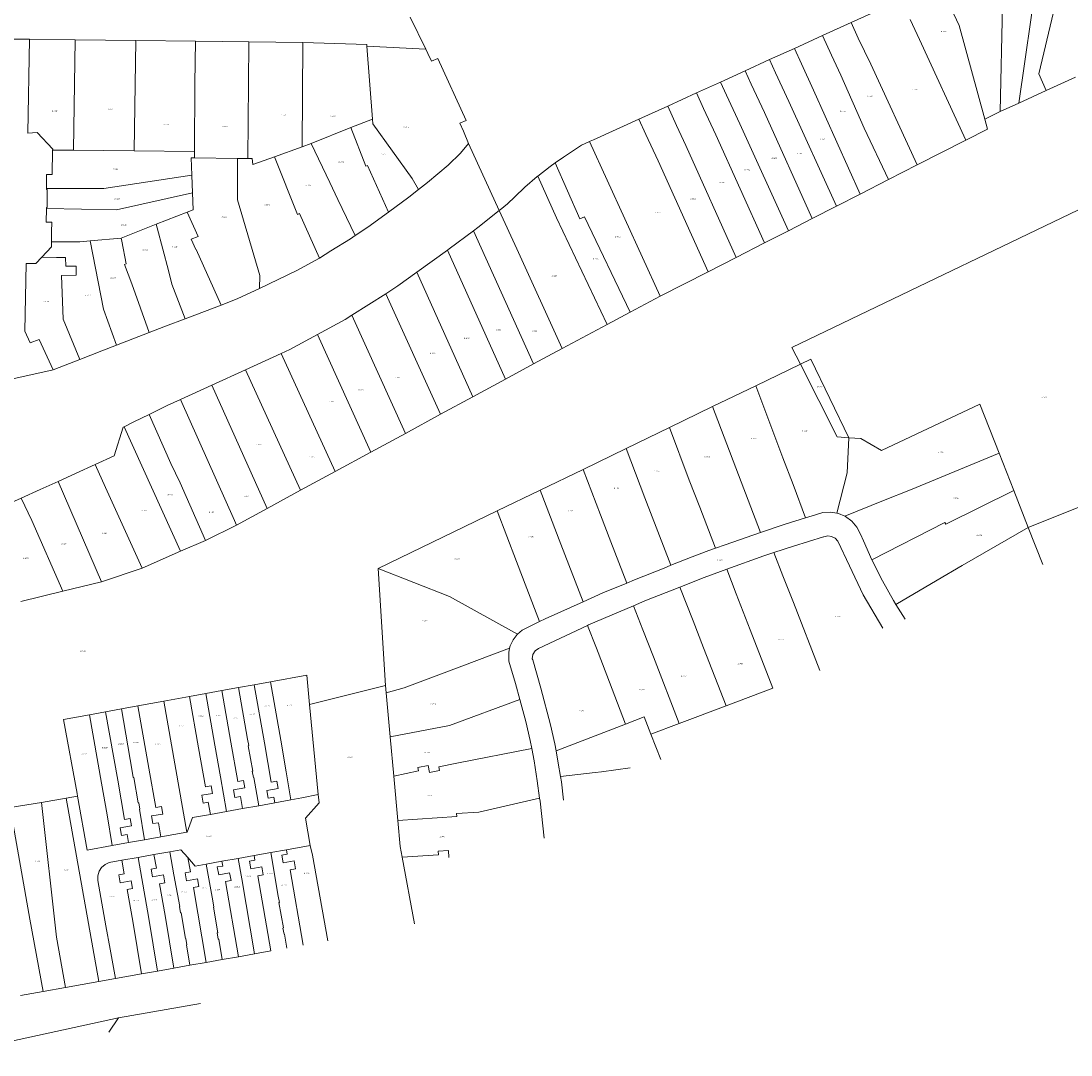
# Model space of a CAD drawing. Header units: metres. Extents: x 195273 to 196483, y 327142 to 328085.
# Tile 4 of 9: x 195719 to 196050, y 327299 to 327625. Entities that reach past the tile are written whole.
import ezdxf
from ezdxf.enums import TextEntityAlignment as Align
from ezdxf.lldxf.tags import DXFTag

# ---------------------------------------------------------------- set-up
doc = ezdxf.new("R2010")
doc.units = ezdxf.units.M
doc.layers.add('B-WE-KG-GRENS_PERCEEL-G', color=150, linetype='KG-PERCEEL', lineweight=9)
doc.layers.add('B-WE-KG-GRENS_PERCEEL-S', color=150, linetype='Continuous', lineweight=25)
doc.styles.add('NLCS-ISO', font='NLCS-ISO.ttf')
doc.styles.get("Standard").update_dxf_attribs({"font": 'arial.ttf'})
tags = doc.linetypes.add('KG-PERCEEL', pattern='A,5.5,-2,["P",Standard,S=1.8,R=0,X=-0.5,Y=-0.9],-2,5.5,-2,[5,NLCS.SHX,S=0.75,R=0,X=0,Y=0],-2', length=19).pattern_tags.tags
tags[6] = DXFTag(74, 10)

# ---------------------------------------------------------------- blocks, each defined once
blk = doc.blocks.new('SKG-PERCEELNUMMER-SO')
at = {"style": 'NLCS-ISO', "oblique": 10, "flags": 1}
for tag, p in [('GEMEENTECODE', (0, 2.6)), ('PERCEELGROOTTE', (0, -2.4))]:
    blk.add_attdef(tag, text='', height=1.8, dxfattribs=at).set_placement(p, align=Align.MIDDLE_CENTER)
at = {"style": 'NLCS-ISO', "oblique": 10}
blk.add_attdef('SECTIE', text='', height=1.8, dxfattribs=at).set_placement((-0.5, 0), align=Align.MIDDLE_RIGHT)
blk.add_attdef('PERCEELNUMMER', text='', height=1.8, dxfattribs=at).set_placement((0.5, 0), align=Align.MIDDLE_LEFT)

msp = doc.modelspace()

# ---------------------------------------------------------------- linework, layer by layer
at = {"layer": 'B-WE-KG-GRENS_PERCEEL-G', "flags": 128}
for points in [[(196039.596, 327607.996), (196048.312, 327644.746)], [(196008.683, 327635.858), (196014.485, 327623.205)], [(196033.27, 327598.816), (196039.043, 327638.958)], [(195980.485, 327624.162), (195996.174, 327631.303)], [(196027.411, 327596.163), (196028.116, 327629.551)], [(195841.611, 327625.875), (195846.644, 327615.786)], [(195971.533, 327620.088), (195980.485, 327624.162)], [(195982.755, 327619.254), (195980.485, 327624.162)], [(196001.979, 327618.861), (195999.087, 327625.126)], [(196014.485, 327623.205), (196022.591, 327593.788)], [(195962.617, 327616.03), (195971.533, 327620.088)], [(195971.533, 327620.088), (195974.341, 327613.865)], [(195712.887, 327618.98), (195721.826, 327618.936)], [(195721.826, 327618.936), (195721.293, 327589.37)], [(195721.826, 327618.936), (195736.138, 327618.768)], [(195736.138, 327618.768), (195735.695, 327583.94)], [(195736.138, 327618.768), (195755.245, 327618.544)], [(195755.245, 327618.544), (195754.777, 327583.768)], [(195774.042, 327618.324), (195755.245, 327618.544)], [(195774.042, 327618.324), (195773.888, 327605.007)], [(195790.85, 327618.127), (195774.042, 327618.324)], [(195790.85, 327618.127), (195790.737, 327604.884)], [(195807.826, 327617.928), (195790.85, 327618.127)], [(195807.826, 327617.928), (195807.68, 327585.022)], [(195828.003, 327617.275), (195807.826, 327617.928)], [(195828.041, 327616.776), (195828.003, 327617.275)], [(195829.812, 327593.784), (195828.041, 327616.776)], [(195846.644, 327615.786), (195828.041, 327616.776)], [(195954.823, 327612.482), (195962.617, 327616.03)], [(195962.617, 327616.03), (195964.822, 327611.131)], [(195982.755, 327619.254), (195986.732, 327611.062)], [(196016.592, 327587.157), (196001.979, 327618.861)], [(195847.255, 327614.45), (195846.644, 327615.786)], [(195847.255, 327614.45), (195848.393, 327611.96)], [(195848.393, 327611.96), (195850.36, 327612.889)], [(195850.36, 327612.889), (195859.282, 327593.372)], [(195974.341, 327613.865), (195977.263, 327607.636)], [(195947.105, 327608.97), (195954.823, 327612.482)], [(195954.823, 327612.482), (195956.714, 327608.31)], [(195964.822, 327611.131), (195968.616, 327602.848)], [(195986.732, 327611.062), (196001.311, 327579.352)], [(195939.35, 327605.44), (195947.105, 327608.97)], [(195947.105, 327608.97), (195948.991, 327604.809)], [(195956.714, 327608.31), (195960.841, 327599.314)], [(195984.653, 327590.96), (195977.263, 327607.636)], [(196041.948, 327602.748), (196039.596, 327607.996)], [(196041.948, 327602.748), (196051.158, 327606.92)], [(195773.888, 327605.007), (195773.732, 327583.598)], [(195790.737, 327604.884), (195790.538, 327581.385)], [(195931.784, 327601.996), (195939.35, 327605.44)], [(195939.35, 327605.44), (195941.231, 327601.291)], [(195948.991, 327604.809), (195953.185, 327595.834)], [(195968.616, 327602.848), (195983.378, 327570.192)], [(195922.737, 327597.879), (195931.784, 327601.996)], [(195931.784, 327601.996), (195933.99, 327597.143)], [(195941.231, 327601.291), (195945.465, 327592.325)], [(196033.27, 327598.816), (196041.948, 327602.748)], [(195913.673, 327593.753), (195922.737, 327597.879)], [(195922.737, 327597.879), (195925.553, 327591.763)], [(195933.99, 327597.143), (195937.864, 327588.869)], [(195960.841, 327599.314), (195975.923, 327566.385)], [(196027.411, 327596.163), (196022.591, 327593.788)], [(196027.411, 327596.163), (196033.27, 327598.816)], [(195829.812, 327593.784), (195822.986, 327591.082)], [(195829.928, 327592.255), (195829.812, 327593.784)], [(195859.282, 327593.372), (195857.273, 327592.482)], [(195899.437, 327587.274), (195913.673, 327593.753)], [(195913.673, 327593.753), (195915.859, 327588.912)], [(195953.185, 327595.834), (195968.244, 327562.462)], [(196022.591, 327593.788), (196023.483, 327590.55)], [(195721.293, 327589.37), (195724.256, 327589.572)], [(195724.256, 327589.572), (195729.111, 327584.341)], [(195822.986, 327591.082), (195810.499, 327586.138)], [(195827.749, 327578.931), (195822.986, 327591.082)], [(195842.311, 327575.085), (195829.928, 327592.255)], [(195857.273, 327592.482), (195858.424, 327590.003)], [(195858.424, 327590.003), (195860.077, 327586.065)], [(195925.553, 327591.763), (195928.428, 327585.491)], [(195945.465, 327592.325), (195960.788, 327558.654)], [(195984.653, 327590.96), (195992.268, 327574.732)], [(196023.483, 327590.55), (196016.592, 327587.157)], [(195895.577, 327585.544), (195898.171, 327586.707)], [(195898.171, 327586.707), (195898.321, 327586.774)], [(195898.171, 327586.707), (195920.343, 327537.996)], [(195898.321, 327586.774), (195899.437, 327587.274)], [(195915.859, 327588.912), (195919.721, 327580.676)], [(195937.864, 327588.869), (195953.199, 327554.778)], [(196001.311, 327579.352), (196016.592, 327587.157)], [(195728.964, 327576.323), (195729.105, 327584)], [(195729.105, 327584), (195729.111, 327584.341)], [(195735.695, 327583.94), (195729.105, 327584)], [(195735.695, 327583.94), (195754.777, 327583.768)], [(195754.777, 327583.768), (195773.732, 327583.598)], [(195773.732, 327583.598), (195773.717, 327581.538)], [(195807.68, 327585.022), (195798.923, 327581.881)], [(195807.68, 327585.022), (195810.499, 327586.138)], [(195816.339, 327573.801), (195810.499, 327586.138)], [(195853.624, 327579.283), (195857.547, 327583.098)], [(195857.547, 327583.098), (195860.077, 327586.065)], [(195860.077, 327586.065), (195869.714, 327565.003)], [(195889.945, 327581.776), (195895.577, 327585.544)], [(195928.428, 327585.491), (195944.323, 327550.244)], [(195772.708, 327581.547), (195772.905, 327576.169)], [(195772.708, 327581.547), (195773.717, 327581.538)], [(195773.717, 327581.538), (195787.258, 327581.415)], [(195787.258, 327581.415), (195787.339, 327568.331)], [(195787.258, 327581.415), (195790.538, 327581.385)], [(195790.538, 327581.385), (195791.898, 327581.373)], [(195791.898, 327581.373), (195792.171, 327579.47)], [(195798.923, 327581.881), (195792.171, 327579.47)], [(195798.923, 327581.881), (195806.202, 327563.793)], [(195885.693, 327578.842), (195887.349, 327579.985)], [(195887.349, 327579.985), (195889.945, 327581.776)], [(195887.349, 327579.985), (195895.104, 327562.373)], [(195919.721, 327580.676), (195935.491, 327545.733)], [(195727.181, 327571.931), (195727.209, 327576.351)], [(195727.209, 327576.351), (195728.964, 327576.323)], [(195827.749, 327578.931), (195828.241, 327579.152)], [(195828.241, 327579.152), (195834.821, 327564.518)], [(195847.113, 327573.825), (195853.624, 327579.283)], [(195881.83, 327575.791), (195885.693, 327578.842)], [(195992.301, 327574.749), (196001.311, 327579.352)], [(195745.238, 327571.905), (195772.905, 327576.169)], [(195772.905, 327576.169), (195773.11, 327570.582)], [(195818.86, 327568.481), (195816.339, 327573.801)], [(195844.292, 327571.607), (195842.311, 327575.085)], [(195844.292, 327571.607), (195847.113, 327573.825)], [(195877.81, 327572.381), (195881.66, 327575.657)], [(195881.66, 327575.657), (195881.83, 327575.791)], [(195881.83, 327575.791), (195887.779, 327562.672)], [(196070.628, 327574.079), (195961.846, 327521.912)], [(195983.378, 327570.192), (195992.268, 327574.732)], [(195992.268, 327574.732), (195992.301, 327574.749)], [(195727.179, 327571.655), (195727.181, 327571.931)], [(195727.393, 327571.652), (195727.179, 327571.655)], [(195727.181, 327571.931), (195745.238, 327571.905)], [(195727.347, 327565.977), (195727.393, 327571.652)], [(195749.172, 327565.175), (195773.11, 327570.582)], [(195773.308, 327565.174), (195773.11, 327570.582)], [(195841.256, 327569.22), (195844.292, 327571.607)], [(195874.651, 327569.338), (195877.81, 327572.381)], [(195975.923, 327566.385), (195983.378, 327570.192)], [(195787.339, 327568.331), (195794.379, 327544.521)], [(195824.363, 327557.088), (195818.86, 327568.481)], [(195834.821, 327564.518), (195841.256, 327569.22)], [(195870.025, 327565.249), (195872.318, 327567.083)], [(195872.318, 327567.083), (195874.651, 327569.338)], [(195727.067, 327561.32), (195727.114, 327565.68)], [(195727.114, 327565.68), (195727.117, 327565.979)], [(195727.114, 327565.68), (195749.172, 327565.175)], [(195727.117, 327565.979), (195727.347, 327565.977)], [(195761.736, 327560.69), (195771.497, 327564.472)], [(195771.497, 327564.472), (195773.308, 327565.174)], [(195774.919, 327556.844), (195771.497, 327564.472)], [(195806.202, 327563.793), (195806.795, 327564.06)], [(195806.795, 327564.06), (195813.107, 327550.047)], [(195828.296, 327559.75), (195834.821, 327564.518)], [(195869.714, 327565.003), (195862.949, 327559.652)], [(195869.714, 327565.003), (195870.025, 327565.249)], [(195869.714, 327565.003), (195875.239, 327552.888)], [(195968.244, 327562.462), (195975.923, 327566.385)], [(195728.807, 327561.327), (195727.067, 327561.32)], [(195728.807, 327561.327), (195728.791, 327558.265)], [(195750.691, 327556.293), (195761.736, 327560.69)], [(195761.736, 327560.69), (195762.029, 327559.568)], [(195887.779, 327562.672), (195903.638, 327529.113)], [(195895.104, 327562.373), (195896.556, 327563.03)], [(195910.878, 327532.963), (195896.556, 327563.03)], [(195960.788, 327558.654), (195968.244, 327562.462)], [(195728.775, 327555.177), (195728.791, 327558.265)], [(195762.029, 327559.568), (195765.546, 327546.089)], [(195772.757, 327555.929), (195774.919, 327556.844)], [(195822.851, 327556.064), (195824.363, 327557.088)], [(195824.363, 327557.088), (195828.296, 327559.75)], [(195861.576, 327558.627), (195853.926, 327552.916)], [(195862.949, 327559.652), (195861.576, 327558.627)], [(195880.466, 327516.696), (195861.576, 327558.627)], [(195953.199, 327554.778), (195960.788, 327558.654)], [(195728.766, 327553.572), (195725.667, 327550.268)], [(195728.766, 327553.572), (195728.775, 327555.177)], [(195728.775, 327555.177), (195737.611, 327555.098)], [(195737.611, 327555.098), (195740.934, 327555.424)], [(195740.934, 327555.424), (195750.691, 327556.293)], [(195740.934, 327555.424), (195745.133, 327533.954)], [(195750.868, 327555.36), (195750.691, 327556.293)], [(195752.224, 327548.207), (195750.868, 327555.36)], [(195774.184, 327552.744), (195772.757, 327555.929)], [(195816.722, 327552.283), (195822.851, 327556.064)], [(195944.323, 327550.244), (195953.199, 327554.778)], [(195725.667, 327550.268), (195723.808, 327548.286)], [(195730.33, 327550.238), (195725.667, 327550.268)], [(195730.33, 327550.238), (195733.199, 327550.226)], [(195733.199, 327550.226), (195733.216, 327547.445)], [(195774.257, 327552.777), (195774.184, 327552.744)], [(195774.257, 327552.777), (195782.11, 327535.241)], [(195806.011, 327546.084), (195813.107, 327550.047)], [(195813.107, 327550.047), (195816.722, 327552.283)], [(195853.441, 327552.565), (195843.766, 327545.555)], [(195853.926, 327552.916), (195853.441, 327552.565)], [(195853.441, 327552.565), (195871.724, 327511.955)], [(195875.239, 327552.888), (195889.507, 327521.599)], [(195935.491, 327545.733), (195944.323, 327550.244)], [(195720.364, 327527.054), (195720.719, 327548.335)], [(195723.808, 327548.286), (195720.719, 327548.335)], [(195733.216, 327547.445), (195736.456, 327547.442)], [(195736.473, 327544.612), (195736.456, 327547.442)], [(195751.727, 327548.024), (195752.224, 327548.207)], [(195753.993, 327541.925), (195751.727, 327548.024)], [(195731.874, 327544.519), (195736.473, 327544.612)], [(195731.874, 327544.519), (195732.381, 327530.801)], [(195765.546, 327546.089), (195766.658, 327541.826)], [(195794.242, 327540.483), (195806.011, 327546.084)], [(195794.379, 327544.521), (195794.242, 327540.483)], [(195843.766, 327545.555), (195837.826, 327541.251)], [(195843.766, 327545.555), (195861.411, 327506.363)], [(195920.343, 327537.996), (195935.491, 327545.733)], [(195753.993, 327541.925), (195759.473, 327526.569)], [(195770.847, 327530.925), (195766.658, 327541.826)], [(195787.166, 327537.197), (195794.242, 327540.483)], [(195837.826, 327541.251), (195833.996, 327538.815)], [(195782.11, 327535.241), (195787.166, 327537.197)], [(195833.996, 327538.815), (195823.305, 327532.012)], [(195833.996, 327538.815), (195851.26, 327500.858)], [(195910.878, 327532.963), (195920.343, 327537.996)], [(195749.25, 327522.6), (195745.133, 327533.954)], [(195776.954, 327533.247), (195782.11, 327535.241)], [(195732.381, 327530.801), (195737.642, 327518.099)], [(195764.645, 327528.566), (195770.847, 327530.925)], [(195770.847, 327530.925), (195776.954, 327533.247)], [(195821.192, 327530.668), (195812.483, 327525.931)], [(195823.305, 327532.012), (195821.192, 327530.668)], [(195823.305, 327532.012), (195840.202, 327494.861)], [(195903.638, 327529.113), (195910.878, 327532.963)], [(195721.991, 327523.312), (195720.364, 327527.054)], [(195759.473, 327526.569), (195764.645, 327528.566)], [(195889.507, 327521.599), (195903.638, 327529.113)], [(195724.868, 327524.366), (195721.991, 327523.312)], [(195729.224, 327514.848), (195724.868, 327524.366)], [(195749.25, 327522.6), (195754.302, 327524.572)], [(195754.302, 327524.572), (195759.473, 327526.569)], [(195812.483, 327525.931), (195803.819, 327521.218)], [(195812.483, 327525.931), (195829.299, 327488.949)], [(195737.642, 327518.099), (195744.597, 327520.785)], [(195744.597, 327520.785), (195749.25, 327522.6)], [(195803.819, 327521.218), (195801.097, 327519.981)], [(195880.466, 327516.696), (195889.507, 327521.599)], [(195961.846, 327521.912), (195964.521, 327516.642)], [(195729.224, 327514.848), (195737.642, 327518.099)], [(195801.097, 327519.981), (195789.844, 327514.868)], [(195801.097, 327519.981), (195818.095, 327482.873)], [(195964.521, 327516.642), (195967.807, 327518.231), (195979.771, 327493.5)], [(195713.762, 327511.371), (195729.224, 327514.848)], [(195789.844, 327514.868), (195779.175, 327510.02)], [(195789.844, 327514.868), (195807.137, 327476.931)], [(195871.724, 327511.955), (195880.466, 327516.696)], [(195964.521, 327516.642), (195950.512, 327509.869)], [(195964.521, 327516.642), (195976.121, 327493.778)], [(195861.411, 327506.363), (195871.724, 327511.955)], [(195779.175, 327510.02), (195769.333, 327505.548)], [(195779.175, 327510.02), (195796.659, 327471.249)], [(195936.899, 327503.288), (195950.512, 327509.869)], [(195959.035, 327487.198), (195950.512, 327509.869)], [(195765.11, 327503.629), (195759.458, 327500.827)], [(195769.333, 327505.548), (195765.11, 327503.629)], [(195769.333, 327505.548), (195786.339, 327467.467)], [(195851.26, 327500.858), (195861.411, 327506.363)], [(195990.017, 327489.501), (196021.031, 327504.069)], [(196021.031, 327504.069), (196027.098, 327488.597)], [(195759.458, 327500.827), (195754.696, 327498.465)], [(195759.458, 327500.827), (195766.327, 327485.397)], [(195840.202, 327494.861), (195851.26, 327500.858)], [(195923.355, 327496.676), (195936.899, 327503.288)], [(195936.899, 327503.288), (195945.053, 327481.814)], [(195754.696, 327498.465), (195751.65, 327496.955)], [(195751.282, 327496.773), (195748.454, 327487.77)], [(195751.65, 327496.955), (195751.282, 327496.773)], [(195751.65, 327496.955), (195769.394, 327457.787)], [(195829.299, 327488.949), (195840.202, 327494.861)], [(195909.655, 327490.131), (195923.355, 327496.676)], [(195929.557, 327480.095), (195923.355, 327496.676)], [(195976.121, 327493.778), (195979.771, 327493.5)], [(195979.771, 327493.5), (195979.219, 327482.482)], [(195979.771, 327493.5), (195983.545, 327493.212)], [(195990.017, 327489.501), (195983.545, 327493.212)], [(195748.454, 327487.77), (195742.47, 327485.041)], [(195818.095, 327482.873), (195829.299, 327488.949)], [(195896.081, 327483.516), (195909.655, 327490.131)], [(195909.655, 327490.131), (195915.566, 327474.583)], [(195959.035, 327487.198), (195962.3, 327478.719)], [(196027.098, 327488.597), (195999.14, 327477.125)], [(196031.696, 327476.922), (196027.098, 327488.597)], [(195742.47, 327485.041), (195736.501, 327482.319)], [(195742.47, 327485.041), (195745.713, 327477.851)], [(195766.327, 327485.397), (195769.227, 327479.269)], [(195736.501, 327482.319), (195730.841, 327479.751)], [(195807.137, 327476.931), (195818.095, 327482.873)], [(195882.551, 327476.993), (195896.081, 327483.516)], [(195901.61, 327469.183), (195896.081, 327483.516)], [(195951.984, 327463.636), (195945.053, 327481.814)], [(195979.219, 327482.482), (195975.998, 327469.735)], [(195725.172, 327477.168), (195719.157, 327474.428)], [(195730.841, 327479.751), (195725.172, 327477.168)], [(195730.841, 327479.751), (195744.45, 327448.11)], [(195745.713, 327477.851), (195757.259, 327452.465)], [(195777.229, 327461.158), (195769.227, 327479.269)], [(195929.557, 327480.095), (195932.835, 327471.62)], [(195966.146, 327468.297), (195962.3, 327478.719)], [(196036.262, 327465.28), (196068.959, 327478.342)], [(195719.157, 327474.428), (195713.14, 327471.687)], [(195719.157, 327474.428), (195722.522, 327467.416)], [(195796.659, 327471.249), (195807.137, 327476.931)], [(195869.044, 327470.481), (195882.551, 327476.993)], [(195882.551, 327476.993), (195889.058, 327459.985)], [(195915.566, 327474.583), (195923.781, 327453.351)], [(195990.726, 327473.733), (195999.14, 327477.125)], [(196031.696, 327476.922), (196010.326, 327466.288)], [(196031.696, 327476.922), (196036.262, 327465.28)], [(195786.991, 327466.006), (195796.659, 327471.249)], [(195937.8, 327458.708), (195932.835, 327471.62)], [(195990.726, 327473.733), (195978.467, 327468.791)], [(195722.522, 327467.416), (195732.282, 327445.216)], [(195786.991, 327466.006), (195786.339, 327467.467)], [(195831.556, 327452.356), (195869.044, 327470.481)], [(195869.044, 327470.481), (195875.152, 327454.561)], [(195901.61, 327469.183), (195904.89, 327460.704)], [(195966.146, 327468.297), (195959.713, 327466.294)], [(195969.262, 327469.267), (195966.146, 327468.297)], [(195969.262, 327469.267), (195971.621, 327469.952)], [(195971.621, 327469.952), (195974.074, 327470.081)], [(195974.074, 327470.081), (195975.998, 327469.735)], [(195975.998, 327469.735), (195976.492, 327469.646)], [(195976.492, 327469.646), (195978.467, 327468.791)], [(195978.467, 327468.791), (195978.746, 327468.67)], [(195978.746, 327468.67), (195980.718, 327467.205)], [(195777.229, 327461.158), (195786.991, 327466.006)], [(195959.713, 327466.294), (195951.984, 327463.636)], [(195980.718, 327467.205), (195982.303, 327465.328)], [(195982.303, 327465.328), (195983.418, 327463.139)], [(195987.035, 327455.046), (196010.053, 327466.754)], [(196010.053, 327466.754), (196010.326, 327466.288)], [(196015.409, 327453.239), (196036.262, 327465.28)], [(196040.83, 327453.551), (196036.262, 327465.28)], [(195769.394, 327457.787), (195777.229, 327461.158)], [(195909.9, 327447.756), (195904.89, 327460.704)], [(195951.984, 327463.636), (195940.793, 327459.787)], [(195962.357, 327459.355), (195971.76, 327462.24)], [(195971.76, 327462.24), (195971.903, 327462.278)], [(195971.903, 327462.278), (195973.114, 327462.562)], [(195973.114, 327462.562), (195974.35, 327462.415)], [(195974.35, 327462.415), (195975.461, 327461.854)], [(195975.461, 327461.854), (195976.312, 327460.946)], [(195976.312, 327460.946), (195979.947, 327453.119)], [(195983.418, 327463.139), (195984.386, 327461.065)], [(195987.035, 327455.046), (195984.386, 327461.065)], [(195769.394, 327457.787), (195757.259, 327452.465)], [(195889.058, 327459.985), (195896.121, 327441.818)], [(195935.724, 327457.959), (195930.419, 327455.944)], [(195937.8, 327458.708), (195935.724, 327457.959)], [(195940.793, 327459.787), (195937.8, 327458.708)], [(195953.048, 327456.28), (195956.18, 327457.315)], [(195956.18, 327457.315), (195962.357, 327459.355)], [(195956.18, 327457.315), (195958.993, 327450.04)], [(195875.152, 327454.561), (195878.404, 327446.076)], [(195923.781, 327453.351), (195930.419, 327455.944)], [(195941.329, 327452.066), (195953.048, 327456.28)], [(195990.42, 327448.417), (195987.035, 327455.046)], [(195757.259, 327452.465), (195744.45, 327448.11)], [(195831.556, 327452.356), (195833.907, 327415.536)], [(195854.073, 327443.496), (195831.556, 327452.356)], [(195921.646, 327452.48), (195912.248, 327448.733)], [(195921.646, 327452.48), (195923.781, 327453.351)], [(195934.2, 327449.502), (195941.329, 327452.066)], [(195941.329, 327452.066), (195944.317, 327444.303)], [(195979.947, 327453.119), (195984.313, 327443.998)], [(196015.409, 327453.239), (196007.574, 327448.645)], [(195744.45, 327448.11), (195732.282, 327445.216)], [(195902.36, 327444.619), (195909.9, 327447.756)], [(195909.9, 327447.756), (195912.248, 327448.733)], [(195926.575, 327446.496), (195934.2, 327449.502)], [(195962.308, 327441.582), (195958.993, 327450.04)], [(195990.42, 327448.417), (195993.794, 327442.296)], [(195994.583, 327441.027), (196007.574, 327448.645)], [(195732.282, 327445.216), (195719.115, 327441.952)], [(195878.404, 327446.076), (195882.417, 327435.607)], [(195902.36, 327444.619), (195896.121, 327441.818)], [(195915.592, 327442.166), (195926.575, 327446.496)], [(195926.575, 327446.496), (195930.718, 327435.848)], [(195944.317, 327444.303), (195948.676, 327433.066)], [(195854.073, 327443.496), (195875.484, 327431.697)], [(195896.121, 327441.818), (195884.198, 327436.466)], [(195911.958, 327440.609), (195915.592, 327442.166)], [(195962.308, 327441.582), (195970.606, 327420.258)], [(195984.313, 327443.998), (195990.494, 327433.545)], [(195993.794, 327442.296), (195994.583, 327441.027)], [(195994.583, 327441.027), (195997.469, 327436.39)], [(195897.81, 327434.545), (195911.958, 327440.609)], [(195911.958, 327440.609), (195914.961, 327432.982)], [(195882.417, 327435.607), (195878.843, 327433.884)], [(195882.103, 327427.195), (195897.48, 327434.391)], [(195884.198, 327436.466), (195882.417, 327435.607)], [(195897.48, 327434.391), (195897.81, 327434.545)], [(195897.48, 327434.391), (195900.278, 327427.283)], [(195934.009, 327427.383), (195930.718, 327435.848)], [(195874.049, 327429.908), (195875.34, 327431.577)], [(195875.34, 327431.577), (195875.484, 327431.697)], [(195875.484, 327431.697), (195876.964, 327432.924)], [(195876.964, 327432.924), (195878.843, 327433.884)], [(195914.961, 327432.982), (195918.277, 327424.521)], [(195948.676, 327433.066), (195955.833, 327414.685)], [(195872.984, 327427.236), (195873.153, 327427.998)], [(195873.153, 327427.998), (195874.049, 327429.908)], [(195852.358, 327419.493), (195872.984, 327427.236)], [(195872.695, 327425.938), (195872.984, 327427.236)], [(195872.698, 327423.828), (195872.695, 327425.938)], [(195880.031, 327423.925), (195880.301, 327425.247)], [(195880.301, 327425.247), (195881.023, 327426.386)], [(195881.023, 327426.386), (195882.103, 327427.195)], [(195903.538, 327418.801), (195900.278, 327427.283)], [(195926.332, 327403.556), (195918.277, 327424.521)], [(195934.009, 327427.383), (195941.124, 327409.136)], [(195872.698, 327423.828), (195872.777, 327423.191)], [(195872.777, 327423.191), (195874.78, 327416.169)], [(195880.308, 327423.611), (195880.031, 327423.925)], [(195882.776, 327414.657), (195880.308, 327423.611)], [(195809.124, 327418.729), (195797.666, 327416.65)], [(195810.003, 327409.571), (195809.124, 327418.729)], [(195852.358, 327419.493), (195839.766, 327414.766)], [(195903.538, 327418.801), (195909.475, 327403.352)], [(195787.601, 327414.824), (195782.386, 327413.878)], [(195792.55, 327415.722), (195787.601, 327414.824)], [(195787.601, 327414.824), (195790.458, 327398.567)], [(195797.666, 327416.65), (195792.55, 327415.722)], [(195792.55, 327415.722), (195795.787, 327397.449)], [(195800.899, 327398.344), (195797.666, 327416.65)], [(195810.003, 327409.571), (195833.907, 327415.536)], [(195834.124, 327413.166), (195833.907, 327415.536)], [(195839.766, 327414.766), (195834.124, 327413.166)], [(195874.78, 327416.169), (195876.158, 327411.122)], [(195885.886, 327403.104), (195882.776, 327414.657)], [(195955.833, 327414.685), (195941.124, 327409.136)], [(195772.212, 327412.032), (195764.114, 327410.563)], [(195777.309, 327412.957), (195772.212, 327412.032)], [(195772.212, 327412.032), (195775.035, 327395.865)], [(195782.386, 327413.878), (195777.309, 327412.957)], [(195777.309, 327412.957), (195780.137, 327396.759)], [(195782.386, 327413.878), (195785.249, 327397.654)], [(195835.392, 327399.324), (195834.124, 327413.166)], [(195876.158, 327411.122), (195854.041, 327402.895)], [(195876.158, 327411.122), (195878.063, 327404.145)], [(195750.731, 327408.13), (195745.762, 327407.227)], [(195755.955, 327409.08), (195750.731, 327408.13)], [(195754.179, 327388.511), (195750.731, 327408.13)], [(195764.114, 327410.563), (195755.955, 327409.08)], [(195755.955, 327409.08), (195759.409, 327389.43)], [(195764.114, 327410.563), (195771.308, 327369.357)], [(195812.72, 327381.243), (195810.003, 327409.571)], [(195941.124, 327409.136), (195926.332, 327403.556)], [(195740.685, 327406.304), (195732.558, 327404.827)], [(195736.798, 327381.517), (195732.558, 327404.827)], [(195745.762, 327407.227), (195740.685, 327406.304)], [(195740.685, 327406.304), (195744.533, 327384.777)], [(195745.762, 327407.227), (195749.606, 327385.668)], [(195909.475, 327403.352), (195915.304, 327405.605)], [(195917.435, 327400.199), (195915.304, 327405.605)], [(195854.041, 327402.895), (195835.392, 327399.324)], [(195878.063, 327404.145), (195879.433, 327398.144)], [(195887.201, 327397.159), (195885.886, 327403.104)], [(195909.475, 327403.352), (195887.599, 327394.934)], [(195926.332, 327403.556), (195917.435, 327400.199)], [(195790.458, 327398.567), (195790.856, 327396.585)], [(195800.899, 327398.344), (195802.586, 327388.349)], [(195836.526, 327386.956), (195835.392, 327399.324)], [(195879.433, 327398.144), (195879.946, 327395.638)], [(195920.576, 327392.231), (195917.435, 327400.199)], [(195775.035, 327395.865), (195777.248, 327383.558)], [(195780.137, 327396.759), (195781.907, 327386.786)], [(195785.249, 327397.654), (195787.398, 327385.329)], [(195790.856, 327396.585), (195790.688, 327396.556)], [(195790.688, 327396.556), (195792.107, 327388.548)], [(195795.787, 327397.449), (195797.906, 327385.121)], [(195856.372, 327391.052), (195879.946, 327395.638)], [(195879.946, 327395.638), (195880.728, 327391.825)], [(195887.599, 327394.934), (195887.201, 327397.159)], [(195888.293, 327391.05), (195887.599, 327394.934)], [(195881.69, 327385.528), (195880.728, 327391.825)], [(195754.179, 327388.511), (195754.487, 327386.526)], [(195759.409, 327389.43), (195761.604, 327377.12)], [(195792.107, 327388.548), (195791.939, 327388.519)], [(195791.939, 327388.519), (195792.287, 327386.545)], [(195802.586, 327388.349), (195804.096, 327379.471)], [(195844.339, 327388.6), (195836.526, 327386.956)], [(195847.29, 327390.294), (195844.129, 327389.68)], [(195844.129, 327389.68), (195844.339, 327388.6)], [(195847.71, 327388.135), (195847.29, 327390.294)], [(195850.88, 327388.752), (195847.71, 327388.135)], [(195856.372, 327391.052), (195850.649, 327389.939)], [(195850.649, 327389.939), (195850.88, 327388.752)], [(195888.293, 327391.05), (195888.994, 327386.853)], [(195899.887, 327388.126), (195888.994, 327386.853)], [(195899.887, 327388.126), (195901.936, 327388.349)], [(195901.936, 327388.349), (195910.969, 327389.603)], [(195744.533, 327384.777), (195746.271, 327374.792)], [(195751.747, 327373.355), (195749.606, 327385.668)], [(195754.487, 327386.526), (195754.654, 327386.555)], [(195754.654, 327386.555), (195756.068, 327378.547)], [(195783.801, 327375.826), (195781.907, 327386.786)], [(195789.169, 327385.651), (195787.398, 327385.329)], [(195789.581, 327383.276), (195789.169, 327385.651)], [(195792.287, 327386.545), (195792.46, 327386.575)], [(195793.978, 327377.654), (195792.46, 327386.575)], [(195799.678, 327385.434), (195797.906, 327385.121)], [(195800.074, 327383.077), (195799.678, 327385.434)], [(195837.808, 327372.965), (195836.526, 327386.956)], [(195882.424, 327380.03), (195881.69, 327385.528)], [(195888.994, 327386.853), (195889.266, 327385.227)], [(195889.266, 327385.227), (195889.926, 327379.386)], [(195736.958, 327380.621), (195736.798, 327381.517)], [(195776.087, 327380.931), (195779.431, 327381.497)], [(195779.018, 327383.887), (195777.248, 327383.558)], [(195779.431, 327381.497), (195779.018, 327383.887)], [(195786.027, 327382.672), (195789.581, 327383.276)], [(195786.452, 327380.208), (195786.027, 327382.672)], [(195796.544, 327382.483), (195800.074, 327383.077)], [(195796.966, 327379.999), (195796.544, 327382.483)], [(195725.635, 327378.721), (195715.699, 327377.054)], [(195733.349, 327380.015), (195725.635, 327378.721)], [(195725.635, 327378.721), (195730.351, 327336.266)], [(195733.349, 327380.015), (195736.958, 327380.621)], [(195733.349, 327380.015), (195743.674, 327322.34)], [(195739.985, 327363.721), (195736.958, 327380.621)], [(195756.068, 327378.547), (195756.235, 327378.577)], [(195756.235, 327378.577), (195756.57, 327376.601)], [(195776.542, 327378.482), (195776.087, 327380.931)], [(195778.1, 327378.746), (195776.542, 327378.482)], [(195778.1, 327378.746), (195778.772, 327374.923)], [(195788.232, 327380.519), (195786.452, 327380.208)], [(195788.911, 327376.744), (195788.232, 327380.519)], [(195799.028, 327378.56), (195793.978, 327377.654)], [(195798.724, 327380.308), (195796.966, 327379.999)], [(195799.028, 327378.56), (195798.724, 327380.308)], [(195804.096, 327379.471), (195799.028, 327378.56)], [(195804.096, 327379.471), (195807.579, 327380.096)], [(195807.579, 327380.096), (195812.72, 327381.243)], [(195812.979, 327378.545), (195808.665, 327373.754)], [(195812.72, 327381.243), (195812.979, 327378.545)], [(195882.424, 327380.03), (195863.268, 327375.605)], [(195882.543, 327379.14), (195882.424, 327380.03)], [(195882.543, 327379.14), (195883.829, 327367.397)], [(195715.699, 327377.054), (195721.947, 327341.959)], [(195746.271, 327374.792), (195747.853, 327365.137)], [(195756.57, 327376.601), (195756.402, 327376.572)], [(195756.402, 327376.572), (195758.051, 327366.972)], [(195763.78, 327375.049), (195760.221, 327374.447)], [(195763.376, 327377.435), (195761.604, 327377.12)], [(195763.376, 327377.435), (195763.78, 327375.049)], [(195778.772, 327374.923), (195773.11, 327373.906)], [(195783.801, 327375.826), (195778.772, 327374.923)], [(195788.911, 327376.744), (195783.801, 327375.826)], [(195793.978, 327377.654), (195788.911, 327376.744)], [(195856.257, 327375.227), (195863.268, 327375.605)], [(195856.335, 327374.23), (195856.257, 327375.227)], [(195751.747, 327373.355), (195753.518, 327373.676)], [(195753.518, 327373.676), (195753.931, 327371.312)], [(195760.221, 327374.447), (195760.652, 327372.015)], [(195760.652, 327372.015), (195762.427, 327372.315)], [(195762.427, 327372.315), (195763.2, 327367.898)], [(195771.465, 327369.385), (195773.11, 327373.906)], [(195810.135, 327365.168), (195808.665, 327373.754)], [(195837.808, 327372.965), (195856.335, 327374.23)], [(195838.552, 327364.849), (195837.808, 327372.965)], [(195753.931, 327371.312), (195750.348, 327370.671)], [(195750.348, 327370.671), (195750.766, 327368.245)], [(195750.766, 327368.245), (195752.565, 327368.555)], [(195752.565, 327368.555), (195752.993, 327366.061)], [(195763.2, 327367.898), (195771.308, 327369.357)], [(195771.308, 327369.357), (195771.465, 327369.385)], [(195747.853, 327365.137), (195739.985, 327363.721)], [(195752.993, 327366.061), (195747.853, 327365.137)], [(195758.051, 327366.972), (195752.993, 327366.061)], [(195763.2, 327367.898), (195758.051, 327366.972)], [(195802.696, 327363.829), (195810.135, 327365.168)], [(195810.135, 327365.168), (195810.885, 327362.049)], [(195839.167, 327361.505), (195838.552, 327364.849)], [(195755.993, 327361.393), (195761.004, 327362.288)], [(195761.004, 327362.288), (195766.004, 327363.181)], [(195761.004, 327362.288), (195761.827, 327358.031)], [(195766.004, 327363.181), (195769.509, 327363.807)], [(195766.004, 327363.181), (195767.289, 327355.861)], [(195769.509, 327363.807), (195771.624, 327361.371)], [(195787.5, 327361.094), (195792.549, 327362.003)], [(195792.549, 327362.003), (195797.765, 327362.942)], [(195792.794, 327360.553), (195792.549, 327362.003)], [(195797.765, 327362.942), (195802.696, 327363.829)], [(195797.765, 327362.942), (195800.113, 327349.209)], [(195802.943, 327362.413), (195801.222, 327362.096)], [(195801.222, 327362.096), (195801.673, 327359.647)], [(195802.943, 327362.413), (195802.696, 327363.829)], [(195810.885, 327362.049), (195815.7, 327335.11)], [(195839.167, 327361.505), (195850.533, 327362.253)], [(195843.033, 327340.499), (195839.167, 327361.505)], [(195853.685, 327363.569), (195850.461, 327363.36)], [(195850.461, 327363.36), (195850.533, 327362.253)], [(195853.829, 327361.344), (195853.685, 327363.569)], [(195743.705, 327357.023), (195744.497, 327358.247)], [(195744.497, 327358.247), (195745.608, 327359.192)], [(195745.608, 327359.192), (195746.943, 327359.777)], [(195746.943, 327359.777), (195750.874, 327360.479)], [(195750.874, 327360.479), (195755.993, 327361.393)], [(195751.641, 327356.21), (195750.874, 327360.479)], [(195755.993, 327361.393), (195759.405, 327342.184)], [(195771.624, 327361.371), (195772.538, 327356.839)], [(195771.624, 327361.371), (195773.977, 327358.66)], [(195773.977, 327358.66), (195777.471, 327359.289)], [(195777.471, 327359.289), (195782.402, 327360.176)], [(195777.471, 327359.289), (195779.506, 327347.707)], [(195782.647, 327358.688), (195780.935, 327358.377)], [(195780.935, 327358.377), (195781.383, 327355.907)], [(195782.402, 327360.176), (195787.5, 327361.094)], [(195782.647, 327358.688), (195782.402, 327360.176)], [(195787.5, 327361.094), (195788.645, 327354.694)], [(195792.794, 327360.553), (195791.063, 327360.235)], [(195791.063, 327360.235), (195791.514, 327357.777)], [(195791.514, 327357.777), (195794.969, 327358.39)], [(195794.969, 327358.39), (195795.417, 327355.951)], [(195801.673, 327359.647), (195805.119, 327360.266)], [(195805.119, 327360.266), (195805.583, 327357.82)], [(195743.298, 327355.623), (195743.705, 327357.023)], [(195743.311, 327354.165), (195743.298, 327355.623)], [(195749.92, 327355.894), (195751.641, 327356.21)], [(195750.363, 327353.411), (195749.92, 327355.894)], [(195761.827, 327358.031), (195760.104, 327357.724)], [(195760.104, 327357.724), (195760.542, 327355.262)], [(195760.542, 327355.262), (195763.987, 327355.876)], [(195764.425, 327353.415), (195763.987, 327355.876)], [(195767.289, 327355.861), (195769.112, 327345.901)], [(195772.538, 327356.839), (195770.808, 327356.517)], [(195770.808, 327356.517), (195771.266, 327354.059)], [(195781.383, 327355.907), (195784.822, 327356.552)], [(195784.822, 327356.552), (195785.27, 327354.082)], [(195795.417, 327355.951), (195793.696, 327355.635)], [(195793.696, 327355.635), (195797.758, 327331.937)], [(195805.583, 327357.82), (195803.853, 327357.499)], [(195803.853, 327357.499), (195807.94, 327333.738)], [(195743.311, 327354.165), (195745.897, 327339.837)], [(195753.814, 327354.055), (195750.363, 327353.411)], [(195752.523, 327351.271), (195754.253, 327351.594)], [(195754.253, 327351.594), (195753.814, 327354.055)], [(195762.723, 327353.112), (195764.425, 327353.415)], [(195762.723, 327353.112), (195764.488, 327343.068)], [(195771.266, 327354.059), (195774.685, 327354.696)], [(195775.143, 327352.239), (195773.413, 327351.917)], [(195773.413, 327351.917), (195777.441, 327328.345)], [(195774.685, 327354.696), (195775.143, 327352.239)], [(195785.27, 327354.082), (195783.558, 327353.772)], [(195783.558, 327353.772), (195787.574, 327330.137)], [(195788.645, 327354.694), (195792.669, 327331.038)], [(195752.523, 327351.271), (195754.321, 327341.301)], [(195800.113, 327349.209), (195800.509, 327347.227)], [(195769.112, 327345.901), (195769.062, 327345.892)], [(195769.062, 327345.892), (195769.405, 327343.922)], [(195779.506, 327347.707), (195779.897, 327345.745)], [(195779.897, 327345.745), (195779.73, 327345.716)], [(195779.73, 327345.716), (195781.058, 327337.652)], [(195800.509, 327347.227), (195800.341, 327347.198)], [(195800.341, 327347.198), (195801.772, 327339.203)], [(195721.947, 327341.959), (195726.073, 327319.229)], [(195759.405, 327342.184), (195762.137, 327325.639)], [(195764.488, 327343.068), (195767.29, 327326.55)], [(195769.405, 327343.922), (195769.572, 327343.951)], [(195769.572, 327343.951), (195770.882, 327335.843)], [(195745.897, 327339.837), (195747.175, 327332.483)], [(195754.321, 327341.301), (195757.074, 327324.744)], [(195801.772, 327339.203), (195801.604, 327339.174)], [(195801.604, 327339.174), (195801.941, 327337.203)], [(195730.351, 327336.266), (195733.169, 327320.483)], [(195770.882, 327335.843), (195771.049, 327335.874)], [(195771.049, 327335.874), (195771.385, 327333.903)], [(195781.058, 327337.652), (195780.89, 327337.624)], [(195780.89, 327337.624), (195781.238, 327335.624)], [(195781.238, 327335.624), (195781.405, 327335.653)], [(195782.504, 327329.24), (195781.405, 327335.653)], [(195801.941, 327337.203), (195802.109, 327337.232)], [(195802.869, 327332.841), (195802.109, 327337.232)], [(195748.846, 327323.289), (195747.175, 327332.483)], [(195771.385, 327333.903), (195771.217, 327333.874)], [(195772.342, 327327.443), (195771.217, 327333.874)], [(195792.669, 327331.038), (195797.758, 327331.937)], [(195777.441, 327328.345), (195782.504, 327329.24)], [(195782.504, 327329.24), (195787.574, 327330.137)], [(195787.574, 327330.137), (195792.669, 327331.038)], [(195757.074, 327324.744), (195762.137, 327325.639)], [(195762.137, 327325.639), (195767.29, 327326.55)], [(195767.29, 327326.55), (195772.342, 327327.443)], [(195772.342, 327327.443), (195777.441, 327328.345)], [(195733.169, 327320.483), (195743.674, 327322.34)], [(195743.674, 327322.34), (195748.846, 327323.289)], [(195748.846, 327323.289), (195757.074, 327324.744)], [(195718.955, 327317.971), (195726.073, 327319.229)], [(195726.073, 327319.229), (195733.169, 327320.483)], [(195749.872, 327310.897), (195775.628, 327315.456)], [(195749.872, 327310.897), (195696.26, 327299.204)], [(195746.84, 327306.404), (195749.872, 327310.897)]]:
    msp.add_lwpolyline(points, dxfattribs=at)

# ---------------------------------------------------------------- block references
at = {"layer": 'B-WE-KG-GRENS_PERCEEL-S', "xscale": 0.2, "yscale": 0.2, "zscale": 0.2}
for p, values in [((196009.204, 327621.334), {'PERCEELNUMMER': '3826', 'SECTIE': 'B'}), ((196000.141, 327603.103), {'PERCEELNUMMER': '3828', 'SECTIE': 'B'}), ((195986.062, 327600.956), {'PERCEELNUMMER': '6649', 'SECTIE': 'B'}), ((195729.294, 327596.327), {'PERCEELNUMMER': '4232', 'SECTIE': 'B'}), ((195746.893, 327596.888), {'PERCEELNUMMER': '4233', 'SECTIE': 'B'}), ((195977.396, 327596.274), {'PERCEELNUMMER': '6648', 'SECTIE': 'B'}), ((195801.364, 327595.028), {'PERCEELNUMMER': '3861', 'SECTIE': 'B'}), ((195816.997, 327594.682), {'PERCEELNUMMER': '4218', 'SECTIE': 'B'}), ((195764.492, 327592.075), {'PERCEELNUMMER': '4402', 'SECTIE': 'B'}), ((195782.962, 327591.441), {'PERCEELNUMMER': '4403', 'SECTIE': 'B'}), ((195839.981, 327591.278), {'PERCEELNUMMER': '4246', 'SECTIE': 'B'}), ((195971.069, 327587.441), {'PERCEELNUMMER': '3831', 'SECTIE': 'B'}), ((195832.844, 327582.756), {'PERCEELNUMMER': '4247', 'SECTIE': 'B'}), ((195963.933, 327582.924), {'PERCEELNUMMER': '3832', 'SECTIE': 'B'}), ((195819.56, 327580.281), {'PERCEELNUMMER': '3863', 'SECTIE': 'B'}), ((195955.902, 327581.418), {'PERCEELNUMMER': '3833', 'SECTIE': 'B'}), ((195748.453, 327578.053), {'PERCEELNUMMER': '3866', 'SECTIE': 'B'}), ((195947.367, 327577.772), {'PERCEELNUMMER': '3834', 'SECTIE': 'B'}), ((195809.189, 327572.989), {'PERCEELNUMMER': '3864', 'SECTIE': 'B'}), ((195939.496, 327573.787), {'PERCEELNUMMER': '3835', 'SECTIE': 'B'}), ((195749.027, 327568.605), {'PERCEELNUMMER': '3867', 'SECTIE': 'B'}), ((195796.202, 327566.73), {'PERCEELNUMMER': '3993', 'SECTIE': 'B'}), ((195930.318, 327568.62), {'PERCEELNUMMER': '3836', 'SECTIE': 'B'}), ((195782.733, 327562.981), {'PERCEELNUMMER': '4404', 'SECTIE': 'B'}), ((195919.19, 327564.382), {'PERCEELNUMMER': '3837', 'SECTIE': 'B'}), ((195751.138, 327560.457), {'PERCEELNUMMER': '6227', 'SECTIE': 'B'}), ((195906.547, 327556.648), {'PERCEELNUMMER': '5548', 'SECTIE': 'B'}), ((195767.148, 327553.536), {'PERCEELNUMMER': '4405', 'SECTIE': 'B'}), ((195757.836, 327552.556), {'PERCEELNUMMER': '3992', 'SECTIE': 'B'}), ((195899.641, 327549.784), {'PERCEELNUMMER': '5549', 'SECTIE': 'B'}), ((195747.765, 327543.761), {'PERCEELNUMMER': '4407', 'SECTIE': 'B'}), ((195886.654, 327544.381), {'PERCEELNUMMER': '5550', 'SECTIE': 'B'}), ((195739.711, 327538.373), {'PERCEELNUMMER': '6228', 'SECTIE': 'B'}), ((195726.632, 327536.366), {'PERCEELNUMMER': '6229', 'SECTIE': 'B'}), ((195869.032, 327527.494), {'PERCEELNUMMER': '5552', 'SECTIE': 'B'}), ((195880.572, 327526.977), {'PERCEELNUMMER': '5551', 'SECTIE': 'B'}), ((195859.027, 327524.763), {'PERCEELNUMMER': '3842', 'SECTIE': 'B'}), ((195848.335, 327520.068), {'PERCEELNUMMER': '3843', 'SECTIE': 'B'}), ((195837.229, 327512.466), {'PERCEELNUMMER': '3844', 'SECTIE': 'B'}), ((195825.845, 327508.626), {'PERCEELNUMMER': '3845', 'SECTIE': 'B'}), ((195970.268, 327509.557), {'PERCEELNUMMER': '6784', 'SECTIE': 'B'}), ((195816.552, 327504.906), {'PERCEELNUMMER': '3846', 'SECTIE': 'B'}), ((196040.921, 327506.26), {'PERCEELNUMMER': '6785', 'SECTIE': 'B'}), ((195965.508, 327495.606), {'PERCEELNUMMER': '4000', 'SECTIE': 'B'}), ((195793.469, 327491.369), {'PERCEELNUMMER': '3848', 'SECTIE': 'B'}), ((195949.398, 327493.227), {'PERCEELNUMMER': '3765', 'SECTIE': 'B'}), ((195810.278, 327487.477), {'PERCEELNUMMER': '3847', 'SECTIE': 'B'}), ((195934.757, 327487.525), {'PERCEELNUMMER': '3766', 'SECTIE': 'B'}), ((196008.284, 327488.961), {'PERCEELNUMMER': '3999', 'SECTIE': 'B'}), ((195919.014, 327482.989), {'PERCEELNUMMER': '3767', 'SECTIE': 'B'}), ((195906.258, 327477.554), {'PERCEELNUMMER': '4130', 'SECTIE': 'B'}), ((195765.729, 327475.575), {'PERCEELNUMMER': '4149', 'SECTIE': 'B'}), ((195789.693, 327475.061), {'PERCEELNUMMER': '4151', 'SECTIE': 'B'}), ((196013.129, 327474.405), {'PERCEELNUMMER': '3764', 'SECTIE': 'B'}), ((195757.56, 327470.585), {'PERCEELNUMMER': '3850', 'SECTIE': 'B'}), ((195891.813, 327470.514), {'PERCEELNUMMER': '4129', 'SECTIE': 'B'}), ((195778.748, 327469.997), {'PERCEELNUMMER': '4150', 'SECTIE': 'B'}), ((195745.009, 327463.411), {'PERCEELNUMMER': '3851', 'SECTIE': 'B'}), ((195879.326, 327462.355), {'PERCEELNUMMER': '4128', 'SECTIE': 'B'}), ((196020.45, 327462.781), {'PERCEELNUMMER': '3763', 'SECTIE': 'B'}), ((195732.343, 327460.016), {'PERCEELNUMMER': '3852', 'SECTIE': 'B'}), ((195720.182, 327455.513), {'PERCEELNUMMER': '3853', 'SECTIE': 'B'}), ((195856.079, 327455.36), {'PERCEELNUMMER': '4006', 'SECTIE': 'B'}), ((195938.722, 327454.895), {'PERCEELNUMMER': '6607', 'SECTIE': 'B'}), ((195845.956, 327435.846), {'PERCEELNUMMER': '4093', 'SECTIE': 'B'}), ((195975.889, 327437.2), {'PERCEELNUMMER': '3754', 'SECTIE': 'B'}), ((195958.065, 327429.86), {'PERCEELNUMMER': '3755', 'SECTIE': 'B'}), ((195738.308, 327426.26), {'PERCEELNUMMER': '7172', 'SECTIE': 'B'}), ((195945.212, 327422.363), {'PERCEELNUMMER': '3756', 'SECTIE': 'B'}), ((195927.339, 327418.504), {'PERCEELNUMMER': '3757', 'SECTIE': 'B'}), ((195914.215, 327414.172), {'PERCEELNUMMER': '3758', 'SECTIE': 'B'}), ((195796.18, 327409.117), {'PERCEELNUMMER': '5519', 'SECTIE': 'B'}), ((195803.304, 327409.321), {'PERCEELNUMMER': '5518', 'SECTIE': 'B'}), ((195848.453, 327409.699), {'PERCEELNUMMER': '4092', 'SECTIE': 'B'}), ((195775.443, 327405.777), {'PERCEELNUMMER': '5523', 'SECTIE': 'B'}), ((195781.001, 327406.029), {'PERCEELNUMMER': '5522', 'SECTIE': 'B'}), ((195786.118, 327405.352), {'PERCEELNUMMER': '5521', 'SECTIE': 'B'}), ((195791.454, 327406.486), {'PERCEELNUMMER': '5520', 'SECTIE': 'B'}), ((195895.167, 327407.509), {'PERCEELNUMMER': '3759', 'SECTIE': 'B'}), ((195769.273, 327402.706), {'PERCEELNUMMER': '5524', 'SECTIE': 'B'}), ((195745.034, 327395.933), {'PERCEELNUMMER': '5528', 'SECTIE': 'B'}), ((195750.2, 327397.082), {'PERCEELNUMMER': '5527', 'SECTIE': 'B'}), ((195754.901, 327397.539), {'PERCEELNUMMER': '5526', 'SECTIE': 'B'}), ((195761.806, 327397.035), {'PERCEELNUMMER': '5525', 'SECTIE': 'B'}), ((195846.641, 327394.421), {'PERCEELNUMMER': '3769', 'SECTIE': 'B'}), ((195738.571, 327394.011), {'PERCEELNUMMER': '5529', 'SECTIE': 'B'}), ((195822.401, 327392.924), {'PERCEELNUMMER': '4888', 'SECTIE': 'B'}), ((195847.204, 327380.89), {'PERCEELNUMMER': '3770', 'SECTIE': 'B'}), ((195777.899, 327368.007), {'PERCEELNUMMER': '6606', 'SECTIE': 'B'}), ((195851.391, 327367.911), {'PERCEELNUMMER': '3771', 'SECTIE': 'B'}), ((195724.001, 327360.18), {'PERCEELNUMMER': '6610', 'SECTIE': 'B'}), ((195733.02, 327357.311), {'PERCEELNUMMER': '6611', 'SECTIE': 'B'}), ((195790.233, 327355.494), {'PERCEELNUMMER': '5509', 'SECTIE': 'B'}), ((195797.019, 327356.342), {'PERCEELNUMMER': '5508', 'SECTIE': 'B'}), ((195808.642, 327356.429), {'PERCEELNUMMER': '5506', 'SECTIE': 'B'}), ((195776.741, 327351.83), {'PERCEELNUMMER': '5512', 'SECTIE': 'B'}), ((195786.803, 327352.082), {'PERCEELNUMMER': '5510', 'SECTIE': 'B'}), ((195801.615, 327352.665), {'PERCEELNUMMER': '5507', 'SECTIE': 'B'}), ((195747.385, 327349.073), {'PERCEELNUMMER': '5517', 'SECTIE': 'B'}), ((195765.478, 327349.436), {'PERCEELNUMMER': '5514', 'SECTIE': 'B'}), ((195770.13, 327350.585), {'PERCEELNUMMER': '5513', 'SECTIE': 'B'}), ((195780.682, 327351.231), {'PERCEELNUMMER': '5511', 'SECTIE': 'B'}), ((195755.024, 327347.829), {'PERCEELNUMMER': '5516', 'SECTIE': 'B'}), ((195760.704, 327347.971), {'PERCEELNUMMER': '5515', 'SECTIE': 'B'})]:
    msp.add_blockref('SKG-PERCEELNUMMER-SO', p, dxfattribs=at).add_auto_attribs(values)

doc.saveas('drawing.dxf')
